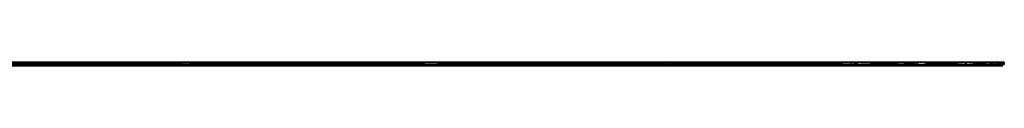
# Model space of a CAD drawing. Header units: inches. Extents: x -43.8 to 54.5, y -41.3 to -41.1.
# Tile 2 of 2: x 1.16 to 54.531, y -41.277 to -41.08. Entities that reach past the tile are written whole.
import ezdxf

# ---------------------------------------------------------------- set-up
doc = ezdxf.new("R2010")
doc.units = ezdxf.units.IN
doc.header["$MEASUREMENT"] = 0
doc.layers.get('0').update_dxf_attribs({"true_color": 0x5890e1})

msp = doc.modelspace()

# ---------------------------------------------------------------- meshes
at = {"color": 9, "true_color": 0xbfbfbf}
mesh = msp.add_polyface(dxfattribs=at)
corners = [(5.319, -41.266, -37.362), (5.319, -41.277, -37.323), (-0.25, -41.266, -36.945), (-0.244, -41.277, -36.906), (-5.694, -41.266, -35.702), (-5.682, -41.277, -35.665), (-10.892, -41.266, -33.662), (-5.694, -41.266, 35.702), (-10.875, -41.277, 33.627), (-5.682, -41.277, 35.665), (-0.25, -41.266, 36.945), (-0.244, -41.277, 36.906), (5.319, -41.266, 37.362), (5.319, -41.277, 37.323), (5.319, -41.238, 37.391), (-0.254, -41.238, 36.973), (-5.702, -41.238, 35.73), (-10.892, -41.266, 33.662), (-10.905, -41.238, -33.688), (-5.702, -41.238, -35.73), (-0.254, -41.238, -36.973), (5.319, -41.238, -37.391), (5.319, -41.198, 37.402), (-0.169, -41.198, 36.997), (-5.538, -41.198, 35.791), (-10.672, -41.198, 33.811), (-10.905, -41.238, 33.688), (-7.281, -41.198, -35.215), (-1.978, -41.198, -36.683), (3.484, -41.198, -37.357), (8.114, -41.08, -37.297), (2.524, -41.08, -37.297), (-3.004, -41.08, -36.464), (-8.345, -41.08, -34.816), (-8.345, -41.08, 34.816), (-3.004, -41.08, 36.464), (2.524, -41.08, 37.297), (-10.875, -41.277, -33.627), (-13.382, -41.08, 32.391), (13.641, -41.08, -36.464), (32.736, -41.08, 25.44), (18.983, -41.08, 34.816), (13.641, -41.08, 36.464)]
mesh.append_faces([[corners[k] for k in face] for face in [(0, 1, 2), (2, 1, 3), (2, 3, 4), (4, 3, 5), (4, 5, 6), (7, 8, 9), (7, 9, 10), (10, 9, 11), (10, 11, 12), (12, 11, 13), (12, 14, 10), (10, 14, 15), (10, 15, 7), (7, 15, 16), (7, 16, 17), (4, 18, 19), (4, 19, 2), (2, 19, 20), (2, 20, 0), (0, 20, 21), (22, 23, 14), (14, 23, 15), (23, 24, 15), (15, 24, 16), (24, 25, 16), (16, 25, 26), (18, 27, 19), (27, 28, 19), (19, 28, 20), (28, 29, 20), (20, 29, 21), (30, 29, 31), (31, 29, 28), (31, 28, 32), (32, 28, 27), (32, 27, 33), (34, 25, 24), (34, 24, 35), (35, 24, 23), (35, 23, 36), (36, 23, 22), (11, 3, 13), (13, 3, 1), (3, 11, 5), (5, 11, 9), (5, 9, 37), (38, 39, 30), (38, 30, 31), (31, 32, 38), (38, 32, 33), (34, 40, 38), (35, 41, 34), (42, 35, 36)]], dxfattribs={"color": 9})
mesh = msp.add_polyface(dxfattribs=at)
corners = [(5.319, -41.266, 37.362), (5.319, -41.277, 37.323), (10.887, -41.266, 36.945), (10.882, -41.277, 36.906), (16.332, -41.266, 35.702), (16.32, -41.277, 35.665), (21.53, -41.266, 33.662), (16.332, -41.266, -35.702), (21.513, -41.277, -33.627), (16.32, -41.277, -35.665), (10.887, -41.266, -36.945), (10.882, -41.277, -36.906), (5.319, -41.266, -37.362), (5.319, -41.277, -37.323), (5.319, -41.238, -37.391), (10.892, -41.238, -36.973), (16.34, -41.238, -35.73), (16.34, -41.238, 35.73), (10.892, -41.238, 36.973), (5.319, -41.238, 37.391), (10.642, -41.198, 37.021), (5.319, -41.198, 37.402), (3.484, -41.198, -37.357), (8.985, -41.198, -37.221), (14.407, -41.198, -36.281), (19.632, -41.198, -34.555), (20.856, -41.198, 34.022), (15.856, -41.198, 35.887), (18.983, -41.08, -34.816), (13.641, -41.08, -36.464), (8.114, -41.08, -37.297), (2.524, -41.08, 37.297), (8.114, -41.08, 37.297), (13.641, -41.08, 36.464), (18.983, -41.08, 34.816), (21.513, -41.277, 33.627), (32.736, -41.08, -25.44), (28.638, -41.08, -29.242), (-13.382, -41.08, 32.391), (24.02, -41.08, -32.391), (-8.345, -41.08, 34.816), (24.02, -41.08, 32.391), (28.638, -41.08, 29.242), (-3.004, -41.08, 36.464), (32.736, -41.08, 25.44)]
mesh.append_faces([[corners[k] for k in face] for face in [(0, 1, 2), (2, 1, 3), (2, 3, 4), (4, 3, 5), (4, 5, 6), (7, 8, 9), (7, 9, 10), (10, 9, 11), (10, 11, 12), (12, 11, 13), (12, 14, 10), (10, 14, 15), (10, 15, 7), (7, 15, 16), (4, 17, 2), (2, 17, 18), (2, 18, 0), (0, 18, 19), (19, 18, 20), (19, 20, 21), (22, 23, 14), (14, 23, 15), (23, 24, 15), (15, 24, 16), (24, 25, 16), (26, 27, 17), (17, 27, 18), (27, 20, 18), (28, 25, 24), (28, 24, 29), (29, 24, 23), (29, 23, 30), (30, 23, 22), (31, 21, 32), (32, 21, 20), (32, 20, 33), (33, 20, 27), (33, 27, 34), (1, 13, 3), (3, 13, 11), (3, 11, 5), (5, 11, 9), (5, 9, 35), (36, 37, 38), (38, 37, 39), (38, 39, 28), (28, 29, 38), (40, 34, 41), (40, 41, 42), (34, 43, 33), (33, 31, 32), (42, 44, 40)]], dxfattribs={"color": 9})
mesh = msp.add_polyface(dxfattribs=at)
corners = [(21.53, -41.266, 33.662), (16.32, -41.277, 35.665), (21.513, -41.277, 33.627), (26.366, -41.266, 30.87), (26.344, -41.277, 30.838), (30.732, -41.266, 27.388), (26.366, -41.266, -30.87), (30.705, -41.277, -27.36), (26.344, -41.277, -30.838), (21.53, -41.266, -33.662), (21.513, -41.277, -33.627), (16.332, -41.266, -35.702), (16.34, -41.238, -35.73), (21.542, -41.238, -33.688), (26.382, -41.238, -30.894), (30.732, -41.266, -27.388), (30.751, -41.238, 27.41), (26.382, -41.238, 30.894), (21.542, -41.238, 33.688), (16.332, -41.266, 35.702), (16.34, -41.238, 35.73), (19.632, -41.198, -34.555), (24.547, -41.198, -32.08), (29.046, -41.198, -28.912), (30.751, -41.238, -27.41), (29.812, -41.198, 28.266), (25.54, -41.198, 31.464), (20.856, -41.198, 34.022), (28.638, -41.08, -29.242), (24.02, -41.08, -32.391), (18.983, -41.08, -34.816), (18.983, -41.08, 34.816), (15.856, -41.198, 35.887), (24.02, -41.08, 32.391), (28.638, -41.08, 29.242), (16.32, -41.277, -35.665), (30.705, -41.277, 27.36), (42.303, -41.08, 5.574), (42.72, -41.08, 0), (-13.382, -41.08, 32.391), (42.303, -41.08, -5.574), (41.059, -41.08, -11.024), (39.016, -41.08, -16.228), (36.221, -41.08, -21.069), (32.736, -41.08, -25.44), (32.736, -41.08, 25.44), (36.221, -41.08, 21.069), (39.016, -41.08, 16.228), (41.059, -41.08, 11.024)]
mesh.append_faces([[corners[k] for k in face] for face in [(0, 1, 2), (0, 2, 3), (3, 2, 4), (3, 4, 5), (6, 7, 8), (6, 8, 9), (9, 8, 10), (9, 10, 11), (11, 12, 9), (9, 12, 13), (9, 13, 6), (6, 13, 14), (6, 14, 15), (3, 16, 17), (3, 17, 0), (0, 17, 18), (0, 18, 19), (19, 18, 20), (12, 21, 13), (21, 22, 13), (13, 22, 14), (22, 23, 14), (14, 23, 24), (16, 25, 17), (25, 26, 17), (17, 26, 18), (26, 27, 18), (18, 27, 20), (28, 23, 22), (28, 22, 29), (29, 22, 21), (29, 21, 30), (31, 32, 27), (31, 27, 33), (33, 27, 26), (33, 26, 34), (34, 26, 25), (2, 35, 10), (2, 10, 4), (4, 10, 8), (4, 8, 36), (36, 8, 7), (37, 38, 39), (39, 38, 40), (39, 40, 41), (41, 42, 39), (39, 42, 43), (39, 43, 44), (39, 45, 46), (39, 46, 47), (47, 48, 39), (39, 48, 37)]], dxfattribs={"color": 9})
mesh = msp.add_polyface(dxfattribs=at)
corners = [(2.904, -41.198, -49.153), (5.319, -41.238, -49.202), (-2.014, -41.238, -48.653), (-4.282, -41.198, -48.267), (-1.902, -41.198, 48.68), (-2.014, -41.238, 48.653), (5.319, -41.238, 49.202), (5.319, -41.198, 49.213), (5.319, -41.266, -49.173), (2.908, -41.277, -49.075), (-2.01, -41.266, -48.624), (-4.267, -41.277, -48.19), (-2.01, -41.266, 48.624), (-1.891, -41.277, 48.602), (5.319, -41.266, 49.173), (5.319, -41.277, 49.134), (1.645, -41.277, 37.3), (7.158, -41.277, 37.435), (5.319, -41.277, -37.48), (1.645, -41.277, -37.3), (-1.993, -41.277, -36.76), (-3.788, -41.277, 36.357), (10.143, -41.08, -48.976), (2.904, -41.08, -49.153), (-4.282, -41.08, -48.267), (-1.902, -41.08, 48.68), (5.319, -41.08, 49.213), (3.222, -41.198, 37.343), (8.492, -41.238, 37.277), (2.146, -41.238, 37.277), (-3.004, -41.198, 36.464), (-4.108, -41.238, 36.205), (-6.239, -41.198, -35.571), (-1.004, -41.238, -36.874), (-0.532, -41.198, -36.941), (5.319, -41.238, -37.412), (5.319, -41.198, -37.402), (2.144, -41.266, 37.306), (-4.115, -41.266, 36.233), (-1.009, -41.266, -36.902), (-5.561, -41.277, -35.866), (5.319, -41.266, -37.441), (8.494, -41.266, 37.306), (5.319, -41.08, -37.402), (1.653, -41.08, -37.221), (7.154, -41.08, 37.357), (1.653, -41.08, 37.221), (-3.769, -41.08, 36.281), (-1.978, -41.08, -36.683)]
mesh.append_faces([[corners[k] for k in face] for face in [(0, 1, 2), (0, 2, 3), (4, 5, 6), (4, 6, 7), (8, 9, 10), (10, 9, 11), (12, 13, 14), (14, 13, 15), (14, 6, 12), (12, 6, 5), (10, 2, 8), (8, 2, 1), (13, 16, 15), (15, 16, 17), (9, 18, 19), (9, 19, 11), (11, 19, 20), (16, 13, 21), (22, 0, 23), (23, 0, 3), (23, 3, 24), (25, 4, 7), (25, 7, 26), (27, 28, 29), (27, 29, 30), (30, 29, 31), (32, 33, 34), (34, 33, 35), (34, 35, 36), (37, 17, 16), (37, 16, 38), (38, 16, 21), (39, 40, 20), (39, 20, 19), (18, 41, 19), (19, 41, 39), (41, 35, 39), (39, 35, 33), (38, 31, 37), (37, 31, 29), (37, 29, 42), (36, 43, 44), (45, 27, 46), (46, 27, 30), (46, 30, 47), (36, 44, 34), (34, 44, 48), (34, 48, 32), (26, 45, 46), (26, 46, 25), (25, 46, 47), (43, 23, 44), (44, 23, 24), (44, 24, 48)]], dxfattribs={"color": 9})
mesh = msp.add_polyface(dxfattribs=at)
corners = [(5.319, -41.277, 49.134), (10.135, -41.277, 48.897), (5.319, -41.266, 49.173), (12.648, -41.266, 48.624), (12.652, -41.238, 48.653), (10.143, -41.198, -48.976), (12.652, -41.238, -48.653), (5.319, -41.238, -49.202), (2.904, -41.198, -49.153), (14.904, -41.277, 48.19), (12.648, -41.266, -48.624), (17.257, -41.277, -47.661), (10.135, -41.277, -48.897), (5.319, -41.266, -49.173), (2.908, -41.277, -49.075), (12.323, -41.198, 48.712), (5.319, -41.238, 49.202), (5.319, -41.198, 49.213), (7.158, -41.277, 37.435), (12.631, -41.277, 36.76), (10.818, -41.277, -37.075), (5.319, -41.277, -37.48), (17.277, -41.08, -47.738), (10.143, -41.08, -48.976), (5.319, -41.08, 49.213), (10.143, -41.08, 48.976), (14.92, -41.08, 48.267), (5.319, -41.266, -37.441), (11.628, -41.266, -36.906), (11.604, -41.238, -36.88), (15.673, -41.198, 35.94), (14.746, -41.238, 36.205), (9.506, -41.198, 37.166), (8.492, -41.238, 37.277), (3.222, -41.198, 37.343), (16.199, -41.277, -35.866), (14.753, -41.266, 36.233), (8.494, -41.266, 37.306), (2.144, -41.266, 37.306), (2.146, -41.238, 37.277), (11.584, -41.198, -36.873), (5.319, -41.238, -37.412), (5.319, -41.198, -37.402), (10.807, -41.08, -36.997), (5.319, -41.08, -37.402), (16.176, -41.08, -35.791), (12.616, -41.08, 36.683), (7.154, -41.08, 37.357), (2.904, -41.08, -49.153)]
mesh.append_faces([[corners[k] for k in face] for face in [(0, 1, 2), (2, 1, 3), (2, 3, 4), (5, 6, 7), (5, 7, 8), (1, 9, 3), (10, 11, 12), (10, 12, 13), (13, 12, 14), (13, 7, 10), (10, 7, 6), (4, 15, 16), (4, 16, 2), (15, 17, 16), (0, 18, 1), (1, 18, 19), (1, 19, 9), (11, 20, 12), (12, 20, 21), (12, 21, 14), (22, 5, 23), (23, 5, 8), (24, 17, 25), (25, 17, 15), (25, 15, 26), (21, 20, 27), (27, 20, 28), (27, 28, 29), (30, 31, 32), (32, 31, 33), (32, 33, 34), (20, 35, 28), (36, 19, 37), (37, 19, 18), (37, 18, 38), (37, 39, 33), (37, 33, 36), (36, 33, 31), (29, 40, 41), (29, 41, 27), (40, 42, 41), (40, 43, 42), (42, 43, 44), (43, 40, 45), (46, 30, 32), (46, 32, 47), (47, 32, 34), (26, 46, 25), (25, 46, 47), (25, 47, 24), (43, 22, 23), (43, 23, 44), (44, 23, 48)]], dxfattribs={"color": 9})
mesh = msp.add_polyface(dxfattribs=at)
corners = [(12.652, -41.238, 48.653), (12.648, -41.266, 48.624), (19.821, -41.238, 47.016), (19.184, -41.198, 47.219), (24.152, -41.198, -45.467), (19.821, -41.238, -47.016), (17.277, -41.198, -47.738), (12.652, -41.238, -48.653), (10.143, -41.198, -48.976), (14.904, -41.277, 48.19), (19.813, -41.266, 46.989), (19.582, -41.277, 47.018), (24.122, -41.277, 45.394), (19.813, -41.266, -46.989), (24.122, -41.277, -45.394), (17.257, -41.277, -47.661), (12.648, -41.266, -48.624), (12.323, -41.198, 48.712), (12.631, -41.277, 36.76), (17.946, -41.277, 35.289), (21.344, -41.277, -33.882), (16.199, -41.277, -35.866), (10.818, -41.277, -37.075), (24.152, -41.08, -45.467), (17.277, -41.08, -47.738), (14.92, -41.08, 48.267), (19.605, -41.08, 47.094), (24.152, -41.08, 45.467), (11.604, -41.238, -36.88), (11.628, -41.266, -36.906), (17.782, -41.238, -35.275), (17.672, -41.198, -35.303), (23.411, -41.198, -32.735), (23.565, -41.238, -32.661), (21.547, -41.198, 33.698), (20.729, -41.238, 34.091), (15.673, -41.198, 35.94), (14.746, -41.238, 36.205), (17.792, -41.266, -35.302), (23.579, -41.266, -32.686), (20.741, -41.266, 34.117), (22.987, -41.277, 33.055), (14.753, -41.266, 36.233), (11.584, -41.198, -36.873), (16.176, -41.08, -35.791), (21.31, -41.08, -33.811), (22.95, -41.08, 32.985), (17.919, -41.08, 35.215), (12.616, -41.08, 36.683), (10.807, -41.08, -36.997)]
mesh.append_faces([[corners[k] for k in face] for face in [(0, 1, 2), (0, 2, 3), (4, 5, 6), (6, 5, 7), (6, 7, 8), (1, 9, 10), (1, 10, 2), (9, 11, 10), (10, 11, 12), (13, 14, 15), (13, 15, 16), (16, 7, 13), (13, 7, 5), (3, 17, 0), (9, 18, 11), (11, 18, 19), (11, 19, 12), (14, 20, 21), (14, 21, 15), (15, 21, 22), (23, 6, 24), (24, 6, 8), (25, 17, 3), (25, 3, 26), (26, 3, 27), (28, 29, 30), (28, 30, 31), (31, 30, 32), (32, 30, 33), (34, 35, 36), (36, 35, 37), (29, 21, 38), (29, 38, 30), (30, 38, 33), (21, 20, 38), (38, 20, 39), (40, 41, 19), (40, 19, 42), (42, 19, 18), (42, 37, 40), (40, 37, 35), (31, 43, 28), (44, 43, 31), (44, 31, 45), (45, 31, 32), (46, 34, 47), (47, 34, 36), (47, 36, 48), (27, 47, 26), (26, 47, 48), (26, 48, 25), (45, 23, 44), (44, 23, 24), (44, 24, 49)]], dxfattribs={"color": 9})
mesh = msp.add_polyface(dxfattribs=at)
corners = [(19.184, -41.198, 47.219), (19.821, -41.238, 47.016), (25.762, -41.198, 44.765), (26.667, -41.238, 44.33), (31.925, -41.198, 41.4), (30.619, -41.198, -42.211), (26.667, -41.238, -44.33), (24.152, -41.198, -45.467), (19.821, -41.238, -47.016), (19.813, -41.266, 46.989), (24.122, -41.277, 45.394), (26.654, -41.266, 44.304), (28.48, -41.277, 43.332), (26.654, -41.266, -44.304), (30.579, -41.277, -42.144), (24.122, -41.277, -45.394), (19.813, -41.266, -46.989), (17.946, -41.277, 35.289), (22.987, -41.277, 33.055), (32.616, -41.277, 40.853), (27.646, -41.277, 30.104), (26.142, -41.277, -31.164), (21.344, -41.277, -33.882), (30.619, -41.08, -42.211), (24.152, -41.08, -45.467), (17.277, -41.198, -47.738), (24.152, -41.08, 45.467), (28.517, -41.08, 43.402), (23.411, -41.198, -32.735), (23.565, -41.238, -32.661), (28.638, -41.198, -29.242), (28.822, -41.238, -29.108), (26.962, -41.198, 30.503), (31.206, -41.238, 27.01), (26.269, -41.238, 30.996), (21.547, -41.198, 33.698), (20.729, -41.238, 34.091), (17.792, -41.266, -35.302), (23.579, -41.266, -32.686), (28.84, -41.266, -29.13), (30.489, -41.277, -27.771), (31.226, -41.266, 27.031), (26.285, -41.266, 31.02), (20.741, -41.266, 34.117), (21.31, -41.08, -33.811), (26.098, -41.08, -31.098), (30.436, -41.08, -27.713), (27.599, -41.08, 30.041), (31.766, -41.198, 26.447), (22.95, -41.08, 32.985), (32.66, -41.08, 40.919), (17.919, -41.08, 35.215)]
mesh.append_faces([[corners[k] for k in face] for face in [(0, 1, 2), (2, 1, 3), (2, 3, 4), (5, 6, 7), (7, 6, 8), (1, 9, 3), (9, 10, 11), (11, 10, 12), (13, 14, 15), (13, 15, 16), (16, 8, 13), (13, 8, 6), (11, 3, 9), (10, 17, 18), (10, 18, 12), (12, 18, 19), (19, 18, 20), (14, 21, 22), (14, 22, 15), (23, 5, 7), (23, 7, 24), (24, 7, 25), (26, 0, 2), (26, 2, 27), (27, 2, 4), (28, 29, 30), (30, 29, 31), (32, 33, 34), (32, 34, 35), (35, 34, 36), (37, 38, 29), (29, 38, 31), (22, 21, 38), (38, 21, 39), (38, 39, 31), (21, 40, 39), (41, 20, 42), (42, 20, 18), (42, 18, 43), (43, 36, 42), (42, 36, 34), (42, 34, 41), (44, 28, 45), (45, 28, 30), (45, 30, 46), (47, 48, 32), (47, 32, 49), (49, 32, 35), (50, 47, 49), (50, 49, 27), (27, 49, 26), (26, 49, 51), (45, 23, 44), (44, 23, 24)]], dxfattribs={"color": 9})
mesh = msp.add_polyface(dxfattribs=at)
corners = [(31.925, -41.198, 41.4), (26.667, -41.238, 44.33), (33.035, -41.238, 40.653), (37.546, -41.198, 37.192), (36.539, -41.198, -38.042), (33.035, -41.238, -40.653), (30.619, -41.198, -42.211), (26.667, -41.238, -44.33), (26.654, -41.266, 44.304), (28.48, -41.277, 43.332), (33.019, -41.266, 40.629), (32.616, -41.277, 40.853), (36.489, -41.277, 37.981), (33.019, -41.266, -40.629), (36.489, -41.277, -37.981), (30.579, -41.277, -42.144), (26.654, -41.266, -44.304), (38.765, -41.266, -36.047), (38.785, -41.238, 36.068), (27.646, -41.277, 30.104), (31.821, -41.277, 26.503), (41.725, -41.277, -32.996), (34.292, -41.277, -23.777), (30.489, -41.277, -27.771), (26.142, -41.277, -31.164), (36.539, -41.08, -38.042), (30.619, -41.08, -42.211), (28.517, -41.08, 43.402), (32.66, -41.08, 40.919), (36.539, -41.08, 38.042), (28.638, -41.198, -29.242), (28.822, -41.238, -29.108), (33.207, -41.198, -24.922), (33.403, -41.238, -24.717), (36.988, -41.198, -19.899), (35.822, -41.198, 21.643), (35.388, -41.238, 22.26), (31.766, -41.198, 26.447), (31.206, -41.238, 27.01), (26.962, -41.198, 30.503), (28.84, -41.266, -29.13), (33.425, -41.266, -24.736), (37.176, -41.238, -19.615), (37.201, -41.266, -19.631), (35.402, -41.266, 22.29), (35.423, -41.277, 22.327), (31.226, -41.266, 27.031), (26.269, -41.238, 30.996), (30.436, -41.08, -27.713), (34.231, -41.08, -23.727), (35.36, -41.08, 22.28), (31.766, -41.08, 26.447), (27.599, -41.08, 30.041), (41.783, -41.08, -33.049), (26.098, -41.08, -31.098)]
mesh.append_faces([[corners[k] for k in face] for face in [(0, 1, 2), (0, 2, 3), (4, 5, 6), (6, 5, 7), (8, 9, 10), (10, 9, 11), (10, 11, 12), (13, 14, 15), (13, 15, 16), (16, 7, 13), (13, 7, 5), (13, 5, 17), (10, 18, 2), (10, 2, 8), (8, 2, 1), (11, 19, 12), (12, 19, 20), (21, 22, 23), (14, 23, 24), (14, 24, 15), (25, 4, 6), (25, 6, 26), (27, 0, 28), (28, 0, 29), (29, 0, 3), (30, 31, 32), (32, 31, 33), (32, 33, 34), (35, 36, 37), (37, 36, 38), (37, 38, 39), (31, 40, 33), (40, 23, 41), (40, 41, 33), (33, 41, 42), (23, 22, 41), (41, 22, 43), (44, 45, 20), (44, 20, 46), (46, 20, 19), (46, 47, 38), (46, 38, 44), (44, 38, 36), (48, 30, 32), (48, 32, 49), (49, 32, 34), (50, 35, 37), (50, 37, 51), (51, 37, 52), (29, 51, 52), (29, 52, 28), (49, 53, 48), (48, 25, 54), (54, 25, 26)]], dxfattribs={"color": 9})
mesh = msp.add_polyface(dxfattribs=at)
corners = [(30.732, -41.266, 27.388), (26.344, -41.277, 30.838), (30.705, -41.277, 27.36), (34.53, -41.266, 23.295), (34.499, -41.277, 23.27), (37.675, -41.266, 18.681), (37.641, -41.277, 18.661), (40.098, -41.266, 13.65), (37.675, -41.266, -18.681), (40.062, -41.277, -13.636), (37.641, -41.277, -18.661), (34.53, -41.266, -23.295), (34.499, -41.277, -23.27), (30.732, -41.266, -27.388), (30.705, -41.277, -27.36), (26.366, -41.266, -30.87), (26.382, -41.238, -30.894), (30.751, -41.238, -27.41), (34.552, -41.238, -23.313), (37.7, -41.238, -18.696), (40.098, -41.266, -13.65), (40.125, -41.238, 13.66), (37.7, -41.238, 18.696), (34.552, -41.238, 23.313), (30.751, -41.238, 27.41), (26.366, -41.266, 30.87), (29.046, -41.198, -28.912), (33.032, -41.198, -25.117), (36.417, -41.198, -20.779), (39.129, -41.198, -15.991), (40.125, -41.238, -13.66), (39.341, -41.198, 15.537), (36.783, -41.198, 20.221), (33.585, -41.198, 24.493), (29.812, -41.198, 28.266), (39.016, -41.08, -16.228), (36.221, -41.08, -21.069), (32.736, -41.08, -25.44), (28.638, -41.08, -29.242), (28.638, -41.08, 29.242), (32.736, -41.08, 25.44), (36.221, -41.08, 21.069), (39.016, -41.08, 16.228), (40.062, -41.277, 13.636)]
mesh.append_faces([[corners[k] for k in face] for face in [(0, 1, 2), (0, 2, 3), (3, 2, 4), (3, 4, 5), (5, 4, 6), (5, 6, 7), (8, 9, 10), (8, 10, 11), (11, 10, 12), (11, 12, 13), (13, 12, 14), (13, 14, 15), (13, 16, 17), (13, 17, 11), (11, 17, 18), (11, 18, 8), (8, 18, 19), (8, 19, 20), (5, 21, 22), (5, 22, 3), (3, 22, 23), (3, 23, 0), (0, 23, 24), (0, 24, 25), (26, 27, 17), (17, 27, 18), (27, 28, 18), (18, 28, 19), (28, 29, 19), (19, 29, 30), (31, 32, 22), (22, 32, 23), (32, 33, 23), (23, 33, 24), (33, 34, 24), (35, 29, 28), (35, 28, 36), (36, 28, 27), (36, 27, 37), (37, 27, 26), (37, 26, 38), (39, 34, 40), (40, 34, 33), (40, 33, 41), (41, 33, 32), (41, 32, 42), (42, 32, 31), (2, 14, 4), (4, 14, 12), (4, 12, 6), (6, 12, 10), (6, 10, 43)]], dxfattribs={"color": 9})
mesh = msp.add_polyface(dxfattribs=at)
corners = [(37.546, -41.198, 37.192), (33.035, -41.238, 40.653), (38.785, -41.238, 36.068), (42.511, -41.198, 32.227), (41.783, -41.198, -33.049), (38.785, -41.238, -36.068), (36.539, -41.198, -38.042), (33.035, -41.238, -40.653), (33.019, -41.266, 40.629), (36.489, -41.277, 37.981), (38.765, -41.266, 36.047), (40.062, -41.277, 34.743), (38.765, -41.266, -36.047), (41.725, -41.277, -32.996), (36.489, -41.277, -37.981), (33.019, -41.266, -40.629), (43.764, -41.266, -30.659), (31.821, -41.277, 26.503), (43.3, -41.277, 31.17), (35.423, -41.277, 22.327), (46.172, -41.277, 27.297), (38.374, -41.277, 17.668), (46.172, -41.277, -27.297), (37.467, -41.277, -19.269), (34.292, -41.277, -23.777), (30.489, -41.277, -27.771), (41.783, -41.08, -33.049), (36.539, -41.08, -38.042), (36.539, -41.08, 38.042), (40.117, -41.08, 34.799), (36.988, -41.198, -19.899), (33.403, -41.238, -24.717), (37.176, -41.238, -19.615), (39.873, -41.198, -14.313), (40.033, -41.238, -13.949), (39.016, -41.198, 16.228), (41.091, -41.238, 10.955), (38.725, -41.238, 16.843), (35.822, -41.198, 21.643), (35.388, -41.238, 22.26), (33.425, -41.266, -24.736), (37.201, -41.266, -19.631), (40.06, -41.266, -13.96), (39.946, -41.277, -14.343), (41.119, -41.266, 10.964), (40.608, -41.277, 12.627), (38.751, -41.266, 16.856), (35.402, -41.266, 22.29), (34.231, -41.08, -23.727), (37.399, -41.08, -19.228), (39.873, -41.08, -14.313), (40.534, -41.08, 12.6), (41.259, -41.198, 10.354), (38.304, -41.08, 17.631), (35.36, -41.08, 22.28), (46.238, -41.08, 27.341), (43.361, -41.08, 31.22), (31.766, -41.08, 26.447), (46.238, -41.08, -27.341), (30.436, -41.08, -27.713)]
mesh.append_faces([[corners[k] for k in face] for face in [(0, 1, 2), (0, 2, 3), (4, 5, 6), (6, 5, 7), (8, 9, 10), (10, 9, 11), (12, 13, 14), (12, 14, 15), (12, 7, 5), (12, 5, 16), (10, 2, 8), (9, 17, 11), (11, 17, 18), (18, 17, 19), (20, 19, 21), (22, 23, 24), (13, 25, 14), (26, 4, 6), (26, 6, 27), (28, 0, 29), (29, 0, 3), (30, 31, 32), (30, 32, 33), (33, 32, 34), (35, 36, 37), (35, 37, 38), (38, 37, 39), (40, 41, 32), (32, 41, 34), (24, 23, 41), (41, 23, 42), (41, 42, 34), (23, 43, 42), (44, 45, 46), (46, 45, 21), (46, 21, 47), (47, 21, 19), (47, 39, 46), (46, 39, 37), (46, 37, 44), (44, 37, 36), (48, 30, 49), (49, 30, 33), (49, 33, 50), (51, 52, 35), (51, 35, 53), (53, 35, 38), (53, 38, 54), (55, 53, 54), (56, 54, 57), (56, 57, 29), (29, 57, 28), (49, 58, 48), (59, 26, 27)]], dxfattribs={"color": 9})
mesh = msp.add_polyface(dxfattribs=at)
corners = [(42.511, -41.198, 32.227), (38.785, -41.238, 36.068), (43.787, -41.238, 30.677), (41.783, -41.198, -33.049), (43.787, -41.238, -30.677), (38.785, -41.238, -36.068), (38.765, -41.266, 36.047), (40.062, -41.277, 34.743), (43.764, -41.266, 30.659), (43.3, -41.277, 31.17), (43.764, -41.266, -30.659), (46.172, -41.277, -27.297), (41.725, -41.277, -32.996), (38.765, -41.266, -36.047), (35.423, -41.277, 22.327), (46.172, -41.277, 27.297), (50.713, -41.277, 18.803), (38.374, -41.277, 17.668), (40.608, -41.277, 12.627), (49.735, -41.277, -21.007), (39.946, -41.277, -14.343), (37.467, -41.277, -19.269), (34.292, -41.277, -23.777), (46.238, -41.08, -27.341), (41.783, -41.08, -33.049), (40.117, -41.08, 34.799), (43.361, -41.08, 31.22), (39.873, -41.198, -14.313), (40.033, -41.238, -13.949), (41.783, -41.198, -8.323), (41.891, -41.238, -7.882), (42.662, -41.198, -2.097), (42.697, -41.238, -1.588), (42.485, -41.198, 4.188), (42.428, -41.238, 4.752), (41.259, -41.198, 10.354), (41.091, -41.238, 10.955), (39.016, -41.198, 16.228), (40.06, -41.266, -13.96), (41.676, -41.277, -9.107), (41.919, -41.266, -7.888), (42.619, -41.277, -3.674), (42.726, -41.266, -1.589), (42.754, -41.277, 1.839), (42.457, -41.266, 4.756), (42.079, -41.277, 7.312), (41.119, -41.266, 10.964), (39.873, -41.08, -14.313), (41.6, -41.08, -9.088), (42.54, -41.08, -3.666), (42.675, -41.08, 1.835), (42.002, -41.08, 7.297), (40.534, -41.08, 12.6), (50.785, -41.08, 18.833), (38.304, -41.08, 17.631), (46.238, -41.08, 27.341), (35.36, -41.08, 22.28), (49.807, -41.08, -21.041), (37.399, -41.08, -19.228), (34.231, -41.08, -23.727)]
mesh.append_faces([[corners[k] for k in face] for face in [(0, 1, 2), (3, 4, 5), (6, 7, 8), (8, 7, 9), (10, 11, 12), (10, 12, 13), (10, 5, 4), (8, 2, 6), (6, 2, 1), (9, 14, 15), (16, 17, 18), (19, 20, 21), (11, 22, 12), (23, 3, 24), (25, 0, 26), (27, 28, 29), (29, 28, 30), (29, 30, 31), (31, 30, 32), (31, 32, 33), (33, 32, 34), (33, 34, 35), (35, 34, 36), (35, 36, 37), (28, 38, 30), (38, 20, 39), (38, 39, 40), (40, 39, 41), (40, 41, 42), (42, 41, 43), (42, 43, 44), (44, 43, 45), (44, 45, 46), (46, 45, 18), (46, 36, 44), (44, 36, 34), (44, 34, 42), (42, 34, 32), (42, 32, 40), (40, 32, 30), (40, 30, 38), (47, 27, 48), (48, 27, 29), (48, 29, 49), (49, 29, 31), (49, 31, 50), (50, 31, 33), (50, 33, 51), (51, 33, 35), (51, 35, 52), (53, 52, 54), (55, 56, 26), (47, 57, 58), (59, 23, 24)]], dxfattribs={"color": 9})
mesh = msp.add_polyface(dxfattribs=at)
corners = [(42.511, -41.198, 32.227), (43.787, -41.238, 30.677), (46.719, -41.198, 26.606), (47.929, -41.238, 24.601), (50.084, -41.198, 20.444), (51.12, -41.238, 17.976), (49.807, -41.198, -21.041), (51.12, -41.238, -17.976), (47.929, -41.238, -24.601), (46.238, -41.198, -27.341), (43.787, -41.238, -30.677), (41.783, -41.198, -33.049), (43.764, -41.266, 30.659), (43.3, -41.277, 31.17), (46.172, -41.277, 27.297), (47.904, -41.266, 24.587), (48.651, -41.277, 23.162), (51.093, -41.266, 17.965), (51.093, -41.266, -17.965), (49.735, -41.277, -21.007), (47.904, -41.266, -24.587), (46.172, -41.277, -27.297), (43.764, -41.266, -30.659), (38.374, -41.277, 17.668), (50.713, -41.277, 18.803), (40.608, -41.277, 12.627), (52.337, -41.277, 14.263), (42.079, -41.277, 7.312), (53.509, -41.277, 9.586), (54.216, -41.277, 4.816), (42.754, -41.277, 1.839), (54.453, -41.277, 0), (42.619, -41.277, -3.674), (53.921, -41.277, -7.209), (41.676, -41.277, -9.107), (52.337, -41.277, -14.263), (39.946, -41.277, -14.343), (37.467, -41.277, -19.269), (49.807, -41.08, -21.041), (46.238, -41.08, -27.341), (43.361, -41.08, 31.22), (46.238, -41.08, 27.341), (48.72, -41.08, 23.199), (50.785, -41.08, 18.833), (54.531, -41.08, 0), (42.54, -41.08, -3.666), (42.675, -41.08, 1.835), (54.294, -41.08, 4.824), (42.002, -41.08, 7.297), (53.586, -41.08, 9.601), (52.412, -41.08, 14.286), (40.534, -41.08, 12.6), (38.304, -41.08, 17.631), (53.999, -41.08, -7.221), (41.6, -41.08, -9.088), (52.412, -41.08, -14.286), (39.873, -41.08, -14.313), (37.399, -41.08, -19.228)]
mesh.append_faces([[corners[k] for k in face] for face in [(0, 1, 2), (2, 1, 3), (2, 3, 4), (4, 3, 5), (6, 7, 8), (6, 8, 9), (9, 8, 10), (9, 10, 11), (12, 13, 14), (12, 14, 15), (15, 14, 16), (15, 16, 17), (18, 19, 20), (20, 19, 21), (20, 21, 22), (22, 10, 20), (20, 10, 8), (20, 8, 18), (15, 5, 3), (15, 3, 12), (12, 3, 1), (14, 23, 16), (16, 23, 24), (24, 25, 26), (26, 25, 27), (26, 27, 28), (28, 27, 29), (29, 27, 30), (31, 30, 32), (33, 32, 34), (33, 34, 35), (35, 34, 36), (35, 36, 19), (19, 37, 21), (38, 6, 9), (38, 9, 39), (39, 9, 11), (40, 0, 2), (40, 2, 41), (41, 2, 42), (42, 2, 4), (42, 4, 43), (44, 45, 46), (47, 46, 48), (49, 48, 50), (50, 48, 51), (50, 51, 43), (43, 52, 42), (42, 52, 41), (45, 53, 54), (54, 53, 55), (54, 55, 56), (56, 55, 38), (57, 38, 39)]], dxfattribs={"color": 9})
mesh = msp.add_polyface(dxfattribs=at)
corners = [(40.098, -41.266, 13.65), (37.641, -41.277, 18.661), (40.062, -41.277, 13.636), (41.744, -41.266, 8.314), (41.706, -41.277, 8.305), (42.577, -41.266, 2.792), (42.537, -41.277, 2.789), (42.577, -41.266, -2.792), (42.537, -41.277, -2.789), (41.744, -41.266, -8.314), (41.706, -41.277, -8.305), (40.098, -41.266, -13.65), (40.062, -41.277, -13.636), (37.675, -41.266, -18.681), (37.7, -41.238, -18.696), (40.125, -41.238, -13.66), (41.772, -41.238, -8.32), (42.605, -41.238, -2.794), (42.605, -41.238, 2.794), (41.772, -41.238, 8.32), (40.125, -41.238, 13.66), (37.675, -41.266, 18.681), (39.129, -41.198, -15.991), (41.11, -41.198, -10.857), (42.316, -41.198, -5.488), (42.72, -41.198, 0), (42.34, -41.198, 5.323), (41.205, -41.198, 10.537), (39.341, -41.198, 15.537), (37.7, -41.238, 18.696), (42.72, -41.08, 0), (42.303, -41.08, -5.574), (41.059, -41.08, -11.024), (39.016, -41.08, -16.228), (39.016, -41.08, 16.228), (41.059, -41.08, 11.024), (42.303, -41.08, 5.574), (37.641, -41.277, -18.661)]
mesh.append_faces([[corners[k] for k in face] for face in [(0, 1, 2), (0, 2, 3), (3, 2, 4), (3, 4, 5), (5, 4, 6), (5, 6, 7), (7, 6, 8), (7, 8, 9), (9, 8, 10), (9, 10, 11), (11, 10, 12), (11, 12, 13), (11, 14, 15), (11, 15, 9), (9, 15, 16), (9, 16, 7), (7, 16, 17), (7, 17, 5), (5, 17, 18), (5, 18, 3), (3, 18, 19), (3, 19, 0), (0, 19, 20), (0, 20, 21), (22, 23, 15), (15, 23, 16), (23, 24, 16), (16, 24, 17), (24, 25, 17), (17, 25, 18), (25, 26, 18), (18, 26, 19), (26, 27, 19), (19, 27, 20), (27, 28, 20), (20, 28, 29), (25, 24, 30), (30, 24, 31), (31, 24, 23), (31, 23, 32), (32, 23, 22), (32, 22, 33), (34, 28, 35), (35, 28, 27), (35, 27, 36), (36, 27, 26), (36, 26, 30), (30, 26, 25), (2, 37, 12), (2, 12, 4), (4, 12, 10), (4, 10, 6), (6, 10, 8)]], dxfattribs={"color": 9})
mesh = msp.add_polyface(dxfattribs=at)
corners = [(50.084, -41.198, 20.444), (51.12, -41.238, 17.976), (52.538, -41.198, 13.865), (53.287, -41.238, 10.948), (54.031, -41.198, 7.004), (54.383, -41.238, 3.677), (54.531, -41.198, 0), (54.383, -41.238, -3.677), (53.999, -41.198, -7.221), (53.287, -41.238, -10.948), (52.412, -41.198, -14.286), (51.12, -41.238, -17.976), (49.807, -41.198, -21.041), (51.093, -41.266, 17.965), (48.651, -41.277, 23.162), (50.713, -41.277, 18.803), (52.337, -41.277, 14.263), (53.259, -41.266, 10.942), (53.509, -41.277, 9.586), (54.355, -41.266, 3.675), (54.216, -41.277, 4.816), (54.453, -41.277, 0), (54.355, -41.266, -3.675), (53.921, -41.277, -7.209), (53.259, -41.266, -10.942), (52.337, -41.277, -14.263), (51.093, -41.266, -17.965), (49.735, -41.277, -21.007), (47.929, -41.238, -24.601), (47.904, -41.266, 24.587), (42.754, -41.277, 1.839), (42.619, -41.277, -3.674), (54.531, -41.08, 0), (53.999, -41.08, -7.221), (52.412, -41.08, -14.286), (49.807, -41.08, -21.041), (50.785, -41.08, 18.833), (52.412, -41.08, 14.286), (53.586, -41.08, 9.601), (54.294, -41.08, 4.824), (42.54, -41.08, -3.666), (42.675, -41.08, 1.835), (42.002, -41.08, 7.297)]
mesh.append_faces([[corners[k] for k in face] for face in [(0, 1, 2), (2, 1, 3), (2, 3, 4), (4, 3, 5), (4, 5, 6), (6, 5, 7), (6, 7, 8), (8, 7, 9), (8, 9, 10), (10, 9, 11), (10, 11, 12), (13, 14, 15), (13, 15, 16), (13, 16, 17), (17, 16, 18), (17, 18, 19), (19, 18, 20), (19, 20, 21), (19, 21, 22), (22, 21, 23), (22, 23, 24), (24, 23, 25), (24, 25, 26), (26, 25, 27), (26, 28, 11), (26, 11, 24), (24, 11, 9), (24, 9, 22), (22, 9, 7), (22, 7, 19), (19, 7, 5), (19, 5, 17), (17, 5, 3), (17, 3, 13), (13, 3, 1), (13, 1, 29), (20, 30, 21), (21, 31, 23), (32, 6, 33), (33, 6, 8), (33, 8, 10), (33, 10, 34), (34, 10, 12), (34, 12, 35), (36, 0, 2), (36, 2, 37), (37, 2, 38), (38, 2, 4), (38, 4, 39), (39, 4, 6), (39, 6, 32), (33, 40, 32), (32, 41, 39), (39, 42, 38)]], dxfattribs={"color": 9})

doc.saveas('drawing.dxf')
